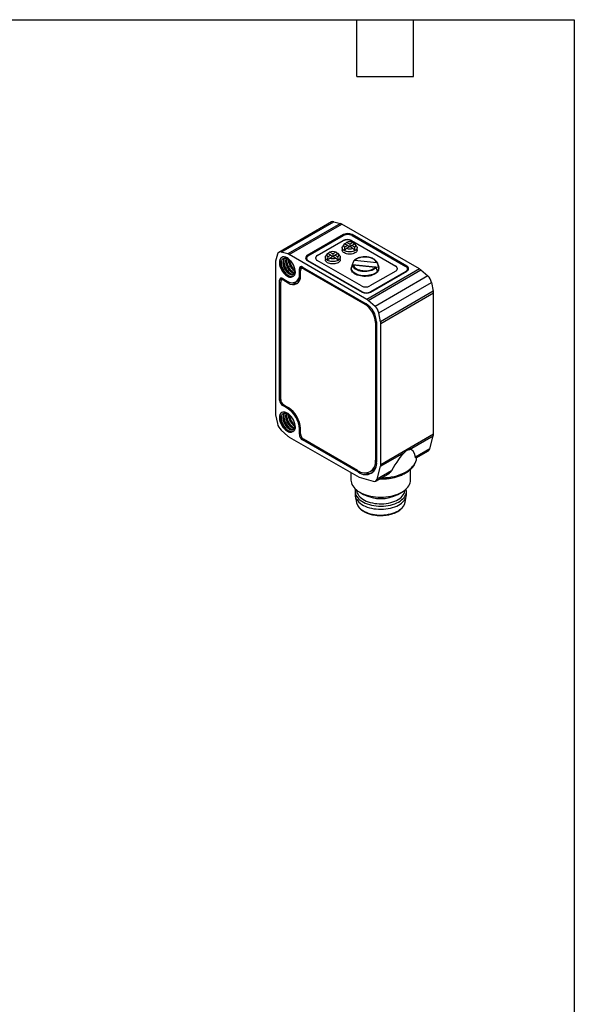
# Model space of a CAD drawing. Header units: millimetres. Extents: x 6 to 273, y 6 to 210.
# Tile 4 of 4: x 199 to 273, y 77 to 210. Entities that reach past the tile are written whole.
import ezdxf

# ---------------------------------------------------------------- set-up
doc = ezdxf.new("R2010")
doc.units = ezdxf.units.MM
doc.linetypes.add('SLD-Solid', pattern=[0])
doc.layers.add('TEXT', color=140, linetype='SLD-Solid', lineweight=25)

msp = doc.modelspace()

# ---------------------------------------------------------------- linework, layer by layer
for p, q in [((240.445, 182.397), (233.374, 178.315)), ((233.694, 178.343), (240.765, 182.425)), ((241.677, 182.176), (234.606, 178.094)), ((234.786, 178.017), (241.858, 182.099)), ((240.765, 182.425), (241.677, 182.176)), ((252.28, 176.082), (241.858, 182.099)), ((242.084, 180.703), (237.205, 177.886)), ((237.346, 177.845), (242.084, 180.58)), ((238.548, 177.886), (242.013, 179.887)), ((242.013, 179.846), (238.548, 177.845)), ((242.013, 179.846), (242.013, 179.887)), ((242.084, 180.703), (242.084, 180.58)), ((243.144, 179.887), (249.084, 176.458)), ((243.144, 179.846), (243.144, 179.887)), ((249.084, 176.417), (243.144, 179.846)), ((250.569, 176.458), (243.215, 180.703)), ((243.215, 180.703), (243.215, 180.58)), ((243.215, 180.58), (250.428, 176.417)), ((241.897, 178.948), (241.897, 178.641)), ((242.141, 179.421), (241.963, 179.154)), ((242.206, 179.498), (242.628, 179.254)), ((242.628, 179.254), (242.206, 179.01)), ((242.897, 179.409), (242.475, 179.653)), ((242.475, 178.855), (242.897, 179.099)), ((242.628, 179.254), (242.825, 179.057)), ((243.319, 179.653), (242.897, 179.409)), ((242.897, 179.409), (242.897, 179.099)), ((242.897, 179.099), (243.319, 178.855)), ((243.166, 179.254), (242.969, 179.057)), ((243.166, 179.254), (243.588, 179.498)), ((243.588, 179.01), (243.166, 179.254)), ((243.831, 179.154), (243.653, 179.421)), ((243.897, 178.641), (243.897, 178.948)), ((233.191, 178.052), (232.95, 177.138)), ((234.606, 178.094), (233.694, 178.343)), ((234.387, 177.28), (234.295, 177.227)), ((245.209, 172), (234.786, 178.017)), ((237.112, 177.519), (237.112, 177.315)), ((237.112, 177.297), (237.112, 177.315)), ((237.205, 177.886), (237.205, 177.735)), ((237.205, 177.233), (244.559, 172.988)), ((244.559, 173.029), (237.346, 177.192)), ((237.346, 177.152), (237.346, 177.192)), ((238.548, 177.886), (238.548, 177.845)), ((244.488, 173.804), (238.548, 177.233)), ((239.634, 177.641), (239.634, 177.335)), ((239.878, 178.115), (239.701, 177.848)), ((239.943, 178.192), (240.366, 177.948)), ((240.366, 177.948), (239.943, 177.704)), ((240.634, 178.103), (240.212, 178.347)), ((240.212, 177.549), (240.634, 177.793)), ((240.366, 177.948), (240.562, 177.751)), ((241.057, 178.347), (240.634, 178.103)), ((240.634, 178.103), (240.634, 177.793)), ((240.634, 177.793), (241.057, 177.549)), ((240.903, 177.948), (240.707, 177.751)), ((240.903, 177.948), (241.325, 178.192)), ((241.325, 177.704), (240.903, 177.948)), ((241.568, 177.848), (241.39, 178.115)), ((241.634, 177.335), (241.634, 177.641)), ((246.53, 176.896), (243.539, 177.2)), ((232.927, 176.943), (232.927, 156.742)), ((233.457, 176.947), (233.659, 176.918)), ((233.941, 177.023), (234.034, 177.076)), ((235.571, 175.74), (235.506, 175.891)), ((236.427, 176.253), (236.144, 176.09)), ((236.144, 175.396), (236.144, 176.09)), ((236.286, 175.151), (236.286, 175.845)), ((236.676, 176.273), (236.41, 176.12)), ((236.427, 176.253), (236.427, 176.13)), ((236.568, 176.335), (245.089, 171.416)), ((236.851, 176.172), (236.71, 176.09)), ((236.71, 176.09), (244.948, 171.335)), ((243.098, 176.192), (243.098, 176.151)), ((243.107, 176.127), (243.107, 176.087)), ((243.28, 176.655), (243.28, 176.696)), ((246.789, 176.298), (243.28, 176.655)), ((243.365, 176.632), (246.357, 176.327)), ((252.28, 176.082), (245.209, 172)), ((245.389, 171.869), (252.461, 175.951)), ((246.764, 176.435), (246.613, 176.889)), ((246.613, 176.889), (246.63, 176.825)), ((246.764, 176.435), (246.789, 176.339)), ((246.789, 176.339), (246.789, 176.298)), ((246.798, 176.151), (246.798, 176.192)), ((249.084, 176.417), (249.084, 176.458)), ((250.569, 176.458), (250.569, 176.306)), ((250.662, 175.886), (250.661, 175.868)), ((250.662, 175.886), (250.662, 176.09)), ((252.461, 175.951), (253.373, 175.147)), ((233.775, 174.722), (233.492, 174.559)), ((233.492, 158.473), (233.492, 174.559)), ((234.024, 174.742), (233.758, 174.589)), ((233.775, 174.722), (233.775, 174.598)), ((233.917, 174.804), (234.518, 174.457)), ((234.2, 174.64), (234.058, 174.559)), ((234.058, 174.559), (234.659, 174.212)), ((235.668, 174.343), (235.951, 174.506)), ((236.286, 175.478), (236.144, 175.396)), ((249.084, 175.804), (245.619, 173.804)), ((245.69, 172.988), (250.569, 175.804)), ((250.428, 175.764), (245.69, 173.029)), ((253.373, 175.147), (246.302, 171.065)), ((246.615, 175.729), (246.615, 175.77)), ((250.428, 175.723), (250.428, 175.764)), ((233.634, 158.555), (233.634, 174.314)), ((234.659, 174.212), (234.831, 174.311)), ((246.805, 170.193), (253.876, 174.275)), ((253.876, 174.275), (254.117, 173.083)), ((244.559, 172.988), (244.559, 173.029)), ((246.302, 171.065), (245.389, 171.869)), ((245.69, 172.988), (245.69, 173.029)), ((254.117, 173.083), (247.046, 169.001)), ((247.069, 168.779), (254.14, 172.861)), ((254.14, 153.885), (254.14, 172.861)), ((245.089, 171.416), (244.948, 171.335)), ((247.046, 169.001), (246.805, 170.193)), ((246.503, 168.967), (246.362, 168.885)), ((246.362, 168.885), (246.362, 150.431)), ((246.503, 168.967), (246.503, 150.186)), ((247.069, 149.803), (247.069, 168.779)), ((233.492, 158.473), (233.634, 158.555)), ((234.058, 157.82), (233.917, 157.738)), ((234.518, 157.391), (233.917, 157.738)), ((234.058, 157.82), (234.659, 157.473)), ((234.659, 157.473), (234.518, 157.391)), ((232.95, 156.52), (233.191, 155.328)), ((233.457, 156.125), (233.659, 156.096)), ((233.941, 156.201), (234.034, 156.254)), ((234.387, 156.458), (234.295, 156.405)), ((235.571, 154.918), (235.506, 155.069)), ((233.694, 154.456), (234.606, 153.652)), ((234.786, 153.521), (244.149, 148.116)), ((236.144, 154.574), (236.286, 154.656)), ((236.144, 153.88), (236.144, 154.574)), ((236.286, 153.962), (236.144, 153.88)), ((236.286, 153.962), (236.286, 154.656)), ((254.14, 153.885), (247.069, 149.803)), ((250.907, 151.835), (254.116, 153.688)), ((253.649, 151.94), (254.116, 153.688)), ((236.71, 153.227), (236.568, 153.145)), ((244.099, 148.798), (236.568, 153.145)), ((243.958, 149.043), (236.71, 153.227)), ((247.045, 149.606), (250.254, 151.458)), ((253.649, 151.94), (251.72, 150.827)), ((251.819, 150.729), (253.466, 151.679)), ((251.884, 150.707), (251.886, 150.728)), ((251.886, 150.728), (251.888, 150.768)), ((246.503, 150.513), (246.362, 150.431)), ((246.578, 147.858), (247.045, 149.606)), ((243.069, 148.739), (243.069, 147.747)), ((244.26, 148.891), (244.099, 148.798)), ((244.149, 148.116), (246.069, 147.571)), ((245.658, 148.875), (245.94, 149.038)), ((246.395, 147.597), (248.042, 148.548)), ((248.507, 148.972), (246.578, 147.858)), ((251.069, 147.747), (251.069, 149.175)), ((243.619, 146.225), (243.619, 145.817)), ((243.641, 145.593), (243.812, 144.721)), ((244.24, 146.114), (244.77, 145.808)), ((249.367, 145.808), (249.898, 146.114)), ((250.326, 144.721), (250.497, 145.593)), ((250.519, 145.817), (250.519, 146.225)), ((243.812, 144.721), (243.816, 144.704)), ((250.32, 144.695), (250.326, 144.721))]:
    msp.add_line(p, q)
at = {"flags": 128}
for points in [[(243.897, 178.641), (243.893, 178.591), (243.863, 178.492), (243.803, 178.398), (243.716, 178.31), (243.604, 178.233), (243.471, 178.169), (243.32, 178.118), (243.156, 178.084), (242.984, 178.066), (242.81, 178.066), (242.638, 178.084), (242.474, 178.118), (242.323, 178.169), (242.19, 178.233), (242.078, 178.31), (241.991, 178.398), (241.931, 178.492), (241.901, 178.591), (241.897, 178.641)], [(243.831, 179.154), (243.863, 179.097), (243.893, 178.998), (243.893, 178.897), (243.863, 178.798), (243.803, 178.704), (243.716, 178.617), (243.604, 178.539), (243.471, 178.475), (243.32, 178.424), (243.156, 178.39), (242.984, 178.373), (242.81, 178.373), (242.638, 178.39), (242.474, 178.424), (242.323, 178.475), (242.19, 178.539), (242.078, 178.617), (241.991, 178.704), (241.931, 178.798), (241.901, 178.897), (241.901, 178.998), (241.931, 179.097), (241.963, 179.154)], [(241.634, 177.335), (241.63, 177.285), (241.6, 177.186), (241.541, 177.091), (241.453, 177.004), (241.341, 176.927), (241.208, 176.862), (241.057, 176.812), (240.893, 176.778), (240.721, 176.76), (240.547, 176.76), (240.375, 176.778), (240.212, 176.812), (240.061, 176.862), (239.927, 176.927), (239.815, 177.004), (239.728, 177.091), (239.668, 177.186), (239.638, 177.285), (239.634, 177.335)], [(241.568, 177.848), (241.6, 177.791), (241.63, 177.692), (241.63, 177.591), (241.6, 177.492), (241.541, 177.397), (241.453, 177.31), (241.341, 177.233), (241.208, 177.169), (241.057, 177.118), (240.893, 177.084), (240.721, 177.066), (240.547, 177.066), (240.375, 177.084), (240.212, 177.118), (240.061, 177.169), (239.927, 177.233), (239.815, 177.31), (239.728, 177.397), (239.668, 177.492), (239.638, 177.591), (239.638, 177.692), (239.668, 177.791), (239.701, 177.848)], [(236.445, 176.385), (236.435, 176.344), (236.427, 176.253)], [(246.798, 176.151), (246.786, 176.032), (246.744, 175.897), (246.673, 175.767), (246.574, 175.642), (246.448, 175.526), (246.297, 175.421), (246.124, 175.327), (245.932, 175.247), (245.723, 175.182), (245.502, 175.133), (245.272, 175.1), (245.037, 175.085), (244.799, 175.087), (244.565, 175.107), (244.337, 175.143), (244.118, 175.197), (243.914, 175.266), (243.726, 175.349), (243.558, 175.446), (243.414, 175.555), (243.294, 175.673), (243.201, 175.799), (243.138, 175.931), (243.104, 176.066), (243.098, 176.151)], [(246.615, 175.77), (246.497, 175.65), (246.353, 175.539), (246.186, 175.44), (245.998, 175.354), (245.792, 175.283), (245.572, 175.228), (245.342, 175.19), (245.104, 175.169), (244.865, 175.166), (244.626, 175.181), (244.393, 175.214), (244.17, 175.264), (243.959, 175.33), (243.765, 175.412), (243.591, 175.507), (243.44, 175.614), (243.314, 175.732), (243.215, 175.858), (243.146, 175.991), (243.107, 176.127)], [(246.456, 176.257), (246.34, 176.144), (246.198, 176.042), (246.034, 175.952), (245.851, 175.875), (245.651, 175.813), (245.439, 175.766), (245.218, 175.737), (244.992, 175.725), (244.765, 175.73), (244.542, 175.753), (244.326, 175.793), (244.121, 175.849), (243.931, 175.92), (243.759, 176.005), (243.608, 176.103), (243.481, 176.212), (243.381, 176.329), (243.308, 176.453), (243.265, 176.581)], [(233.794, 174.854), (233.783, 174.813), (233.775, 174.722)], [(247.165, 148.041), (247.326, 148.045), (247.716, 148.066), (248.102, 148.106), (248.481, 148.163), (248.851, 148.238), (249.209, 148.33), (249.553, 148.439), (249.88, 148.563), (250.189, 148.702), (250.477, 148.856), (250.742, 149.022), (250.984, 149.2), (251.199, 149.389), (251.387, 149.588), (251.547, 149.794), (251.677, 150.008), (251.776, 150.227), (251.845, 150.45), (251.882, 150.675), (251.884, 150.707)], [(243.069, 147.747), (243.084, 147.546), (243.13, 147.346), (243.205, 147.149), (243.31, 146.957), (243.444, 146.771), (243.605, 146.592), (243.792, 146.423), (244.005, 146.263), (244.24, 146.114), (244.498, 145.978), (244.775, 145.856), (245.069, 145.747), (245.378, 145.654), (245.701, 145.577), (246.034, 145.517), (246.374, 145.473), (246.72, 145.447), (247.069, 145.438), (247.418, 145.447), (247.764, 145.473), (248.104, 145.517), (248.437, 145.577), (248.759, 145.654), (249.069, 145.747), (249.363, 145.856), (249.64, 145.978), (249.897, 146.114), (250.133, 146.263), (250.346, 146.423), (250.533, 146.592), (250.694, 146.771), (250.828, 146.957), (250.933, 147.149), (251.008, 147.346), (251.054, 147.546), (251.069, 147.747)], [(243.662, 146.538), (243.638, 146.435), (243.619, 146.249), (243.631, 146.062), (243.672, 145.877), (243.744, 145.695), (243.844, 145.517), (243.973, 145.346), (244.129, 145.183), (244.311, 145.028), (244.518, 144.885), (244.746, 144.753), (244.996, 144.634), (245.263, 144.528), (245.546, 144.438), (245.843, 144.364), (246.15, 144.306), (246.465, 144.264), (246.786, 144.24), (247.109, 144.234), (247.432, 144.245), (247.752, 144.273), (248.066, 144.319), (248.37, 144.381), (248.664, 144.459), (248.943, 144.553), (249.206, 144.662), (249.451, 144.784), (249.674, 144.92), (249.874, 145.066), (250.05, 145.223), (250.199, 145.388), (250.321, 145.561), (250.415, 145.74), (250.479, 145.923), (250.513, 146.109), (250.517, 146.295), (250.49, 146.482), (250.476, 146.538)], [(243.619, 145.817), (243.631, 145.654), (243.672, 145.469), (243.744, 145.287), (243.844, 145.109), (243.973, 144.938), (244.129, 144.775), (244.311, 144.62), (244.518, 144.476), (244.746, 144.344), (244.996, 144.225), (245.263, 144.12), (245.546, 144.03), (245.843, 143.956), (246.15, 143.897), (246.465, 143.856), (246.786, 143.832), (247.109, 143.826), (247.432, 143.837), (247.752, 143.865), (248.066, 143.91), (248.37, 143.973), (248.664, 144.051), (248.943, 144.145), (249.206, 144.254), (249.451, 144.376), (249.674, 144.511), (249.874, 144.658), (250.05, 144.815), (250.199, 144.98), (250.321, 145.153), (250.415, 145.332), (250.479, 145.515), (250.513, 145.7), (250.519, 145.817)], [(243.819, 146.401), (243.825, 146.316), (243.859, 146.136), (243.923, 145.959), (244.016, 145.785), (244.138, 145.618), (244.288, 145.459), (244.463, 145.309), (244.662, 145.169), (244.885, 145.04), (245.127, 144.925), (245.388, 144.824), (245.664, 144.738), (245.953, 144.667), (246.253, 144.613), (246.561, 144.576), (246.873, 144.557), (247.187, 144.555), (247.5, 144.57), (247.809, 144.603), (248.11, 144.652), (248.403, 144.719), (248.683, 144.801), (248.947, 144.898), (249.195, 145.01), (249.422, 145.135), (249.627, 145.272), (249.809, 145.42), (249.965, 145.578), (250.094, 145.743), (250.194, 145.915), (250.266, 146.091), (250.307, 146.271), (250.319, 146.401)], [(243.816, 144.704), (243.832, 144.638), (243.896, 144.459), (243.991, 144.285), (244.114, 144.116), (244.264, 143.955), (244.441, 143.804), (244.642, 143.662), (244.866, 143.533), (245.111, 143.417), (245.373, 143.315), (245.652, 143.228), (245.944, 143.157), (246.246, 143.103), (246.556, 143.065), (246.871, 143.045), (247.188, 143.043), (247.503, 143.059), (247.815, 143.092), (248.119, 143.142), (248.414, 143.209), (248.696, 143.292), (248.963, 143.39), (249.213, 143.503), (249.442, 143.629), (249.649, 143.767), (249.832, 143.916), (249.989, 144.075), (250.119, 144.242), (250.221, 144.415), (250.293, 144.593), (250.32, 144.695)]]:
    msp.add_lwpolyline(points, dxfattribs=at)
for centre, radius, start, end in [((240.638, 182.032), 0.413, 72.07744, 117.77652), ((241.468, 181.438), 0.768, 59.50922, 74.18143), ((242.579, 178.795), 1.23, 62.60967, 117.39033), ((242.579, 178.754), 1.23, 62.60967, 117.39033), ((242.65, 179.611), 1.23, 62.60967, 117.39033), ((242.65, 179.489), 1.23, 62.60967, 117.39033), ((242.403, 179.254), 0.314, 128.99325, 231.00675), ((242.897, 178.399), 1.323, 71.38577, 108.61423), ((242.897, 180.109), 1.323, 251.38577, 288.61423), ((243.391, 179.254), 0.314, 308.99325, 51.00675), ((233.568, 177.981), 0.384, 70.73921, 169.27154), ((234.397, 177.356), 0.768, 59.50922, 74.18143), ((237.329, 177.56), 0.349, 110.78342, 249.21658), ((237.391, 177.237), 0.441, 128.04818, 152.88861), ((237.47, 177.519), 0.349, 110.78342, 249.21658), ((238.72, 177.472), 0.411, 114.70302, 170.6238), ((238.672, 177.56), 0.349, 110.78342, 249.21658), ((240.141, 177.948), 0.314, 128.99325, 231.00675), ((240.634, 177.092), 1.323, 71.38577, 108.61423), ((240.634, 178.803), 1.323, 251.38577, 288.61423), ((241.128, 177.948), 0.314, 308.99325, 51.00675), ((233.694, 176.95), 0.768, 165.82376, 180.49332), ((236.403, 176.132), 0.262, 50.79671, 189.21404), ((236.544, 175.887), 0.262, 50.79671, 189.21404), ((243.796, 176.187), 0.696, 137.74457, 188.28585), ((245.906, 176.643), 0.749, 19.20074, 40.92027), ((246.1, 176.198), 0.696, 317.74457, 8.28585), ((248.96, 176.131), 0.349, 290.78342, 69.21658), ((248.913, 176.044), 0.411, 9.3762, 65.29698), ((250.304, 176.09), 0.349, 290.78342, 69.21658), ((250.445, 176.131), 0.349, 290.78342, 69.21658), ((250.383, 175.808), 0.441, 27.11139, 51.95182), ((251.712, 175.111), 1.126, 48.30619, 59.66618), ((233.751, 174.601), 0.262, 50.79671, 189.21404), ((233.893, 174.356), 0.262, 50.79671, 189.21404), ((235.149, 175.241), 1.007, 231.1474, 8.86335), ((235.291, 174.996), 1.007, 231.14713, 8.86362), ((235.519, 175.233), 0.845, 300.72736, 331.04451), ((252.272, 173.93), 1.641, 12.12765, 47.87235), ((235.649, 175.234), 1.079, 247.67692, 285.72977), ((245.054, 174.896), 1.23, 242.60967, 297.39033), ((245.124, 174.12), 1.23, 242.60967, 297.39033), ((245.124, 174.08), 1.23, 242.60967, 297.39033), ((244.641, 171.029), 1.126, 48.30619, 59.66618), ((253.014, 172.854), 1.126, 0.33639, 11.69479), ((243.291, 168.745), 3.074, 2.60548, 57.39452), ((243.433, 168.827), 3.074, 2.60548, 57.39452), ((245.201, 169.848), 1.641, 12.12765, 47.87235), ((245.943, 168.772), 1.126, 0.33639, 11.69479), ((234.414, 158.515), 0.922, 182.60548, 237.39452), ((234.555, 158.597), 0.922, 182.60548, 237.39452), ((232.623, 154.419), 3.525, 2.52009, 57.47991), ((232.764, 154.501), 3.525, 2.52015, 57.47985), ((234.053, 156.748), 1.126, 180.33639, 191.69479), ((234.795, 155.673), 1.641, 192.12765, 227.87235), ((235.355, 154.492), 1.126, 228.30619, 239.66618), ((237.065, 153.922), 0.922, 182.60548, 237.39452), ((237.207, 154.004), 0.922, 182.60548, 237.39452), ((253.374, 153.878), 0.766, 345.61598, 0.50753), ((253.247, 152.028), 0.412, 302.15798, 347.69421), ((244.896, 150.193), 1.485, 230.79671, 9.21404), ((245.038, 149.949), 1.485, 230.79671, 9.21404), ((245.301, 150.117), 1.255, 300.65055, 335.31327), ((246.303, 149.796), 0.766, 345.61598, 0.50753), ((245.427, 150.131), 1.499, 250.48785, 289.79245), ((246.201, 147.932), 0.384, 249.92395, 348.88938), ((247.069, 150.221), 4.976, 242.48824, 297.51176)]:
    msp.add_arc(centre, radius, start, end)
for centre, major_axis, ratio, start_param, end_param in [((245.592, 172.023), (-3.015, 7.934), 0.1954734, 0.4243435, 0.5265382), ((240.202, 175.135), (3.347, 4.436), 0.1228178, 0.6748009, 0.7769956), ((240.202, 172.023), (3.015, 7.934), 0.1954734, 0.3611353, 0.4378556), ((245.592, 172.023), (-3.015, 7.934), 0.1954734, 5.8453298, 5.92205), ((245.592, 175.135), (-3.347, 4.436), 0.1228178, 5.5061897, 5.6083845), ((240.202, 172.023), (3.015, 7.934), 0.1954734, 5.7566471, 5.8588418), ((243.33, 170.716), (-3.015, 7.934), 0.1954734, 0.4243435, 0.5265382), ((237.939, 173.828), (3.347, 4.436), 0.1228178, 0.6748009, 0.7769956), ((237.939, 170.716), (3.015, 7.934), 0.1954734, 0.3611353, 0.4365536), ((243.33, 170.716), (-3.015, 7.934), 0.1954734, 5.8453298, 5.92205), ((243.33, 173.828), (-3.347, 4.436), 0.1228178, 5.5061897, 5.6083845), ((237.939, 170.716), (3.015, 7.934), 0.1954734, 5.7566471, 5.8588418), ((247.608, 140.516), (3.545, 11.306), 0.1985298, 0.3239982, 0.7902437), ((247.608, 140.516), (3.545, 11.306), 0.1985298, 5.9182872, 6.3845326)]:
    msp.add_ellipse(centre, major_axis=major_axis, ratio=ratio, start_param=start_param, end_param=end_param)
for points, knots in [([(235.575, 175.731), (235.575, 175.89), (235.548, 176.064), (235.443, 176.419), (235.365, 176.599), (235.17, 176.937), (235.053, 177.094), (234.797, 177.364), (234.659, 177.476), (234.382, 177.636), (234.243, 177.685), (233.987, 177.711), (233.869, 177.688), (233.672, 177.576), (233.593, 177.486), (233.486, 177.251), (233.458, 177.107), (233.457, 176.947)], [0, 0, 0, 0, 0.125, 0.125, 0.25, 0.25, 0.375, 0.375, 0.5, 0.5, 0.625, 0.625, 0.75, 0.75, 0.875, 0.875, 1, 1, 1, 1]), ([(233.659, 176.918), (233.672, 177.108), (233.731, 177.266), (233.919, 177.48), (234.049, 177.536), (234.196, 177.536)], [0, 0, 0, 0, 0.5, 0.5, 1, 1, 1, 1]), ([(233.719, 177.189), (233.711, 177.14), (233.692, 177.017), (233.707, 176.79), (233.757, 176.526), (233.844, 176.257), (233.964, 175.995), (234.112, 175.75), (234.281, 175.531), (234.465, 175.346), (234.621, 175.229), (234.739, 175.16), (234.818, 175.122), (234.936, 175.077), (235.08, 175.05), (235.228, 175.066), (235.33, 175.109), (235.393, 175.152), (235.419, 175.18), (235.428, 175.189)], [0, 0, 0, 0, 0.04843623, 0.12313278, 0.19782448, 0.2725195, 0.34721288, 0.42190626, 0.49660129, 0.57129298, 0.64598953, 0.67851784, 0.70966812, 0.73943976, 0.82032146, 0.88882144, 0.94492146, 0.9823087, 1, 1, 1, 1]), ([(234.122, 177.521), (234.09, 177.479), (234.024, 177.394), (233.963, 177.223), (233.948, 177.089), (233.941, 177.023)], [0, 0, 0, 0, 0.3309277, 0.6654638, 1, 1, 1, 1]), ([(234.034, 177.076), (234.041, 177.143), (234.055, 177.276), (234.109, 177.431), (234.165, 177.504), (234.187, 177.534)], [0, 0, 0, 0, 0.3712421, 0.7424842, 1, 1, 1, 1]), ([(234.061, 177.269), (234.059, 177.176), (234.055, 176.973), (234.135, 176.632), (234.268, 176.291), (234.441, 175.986), (234.637, 175.73), (234.839, 175.535), (234.982, 175.423), (235.052, 175.389), (235.058, 175.387)], [0, 0, 0, 0, 0.1374932, 0.2980751, 0.4512058, 0.5969201, 0.7351881, 0.8660103, 0.9893882, 1, 1, 1, 1]), ([(234.196, 177.536), (234.219, 177.537), (234.266, 177.538), (234.338, 177.528), (234.411, 177.511), (234.483, 177.486), (234.554, 177.455), (234.711, 177.371), (234.924, 177.202), (235.126, 176.955), (235.249, 176.762), (235.336, 176.601), (235.41, 176.429), (235.469, 176.25), (235.509, 176.067), (235.516, 175.952), (235.52, 175.893)], [0, 0, 0, 0, 0.0435236, 0.0859015, 0.1271336, 0.1672198, 0.20616, 0.2439543, 0.4253037, 0.5505687, 0.6193154, 0.6893784, 0.7624781, 0.8386149, 0.9177889, 1, 1, 1, 1]), ([(234.295, 177.227), (234.294, 177.156), (234.294, 177.014), (234.335, 176.785), (234.406, 176.554), (234.506, 176.328), (234.629, 176.116), (234.772, 175.926), (234.928, 175.765), (235.091, 175.638), (235.252, 175.553), (235.378, 175.511), (235.443, 175.514), (235.46, 175.514)], [0, 0, 0, 0, 0.09634582, 0.19269165, 0.28903747, 0.38538329, 0.48172912, 0.57807494, 0.67442076, 0.77076658, 0.86711241, 0.96345823, 1, 1, 1, 1]), ([(234.357, 177.516), (234.345, 177.486), (234.31, 177.401), (234.301, 177.295), (234.295, 177.227)], [0, 0, 0, 0, 0.3571708, 1, 1, 1, 1]), ([(235.49, 175.57), (235.442, 175.581), (235.343, 175.604), (235.182, 175.692), (235.02, 175.818), (234.864, 175.979), (234.722, 176.169), (234.598, 176.381), (234.498, 176.607), (234.427, 176.838), (234.386, 177.067), (234.387, 177.209), (234.387, 177.28)], [0, 0, 0, 0, 0.09493418, 0.19549704, 0.29605991, 0.39662278, 0.49718565, 0.59774852, 0.69831139, 0.79887426, 0.89943713, 1, 1, 1, 1]), ([(234.387, 177.28), (234.392, 177.349), (234.397, 177.429), (234.422, 177.494), (234.425, 177.503)], [0, 0, 0, 0, 0.8622062, 1, 1, 1, 1]), ([(234.417, 177.482), (234.413, 177.401), (234.406, 177.262), (234.442, 177.044), (234.491, 176.846), (234.563, 176.643), (234.654, 176.441), (234.765, 176.244), (234.894, 176.057), (235.038, 175.887), (235.193, 175.74), (235.32, 175.64), (235.393, 175.602), (235.412, 175.592)], [0, 0, 0, 0, 0.1198815, 0.2062889, 0.2945427, 0.3846669, 0.4766339, 0.5704561, 0.666143, 0.7636663, 0.8630592, 0.9642982, 1, 1, 1, 1]), ([(234.648, 177.431), (234.648, 177.36), (234.647, 177.218), (234.689, 176.989), (234.759, 176.758), (234.859, 176.532), (234.983, 176.32), (235.126, 176.129), (235.281, 175.97), (235.418, 175.859), (235.5, 175.818), (235.528, 175.804)], [0, 0, 0, 0, 0.1173844, 0.2347688, 0.3521532, 0.4695376, 0.5869221, 0.7043065, 0.8216909, 0.9390753, 1, 1, 1, 1]), ([(235.502, 175.929), (235.459, 175.96), (235.362, 176.031), (235.218, 176.184), (235.075, 176.373), (234.951, 176.585), (234.851, 176.811), (234.782, 177.042), (234.746, 177.217), (234.745, 177.308), (234.745, 177.328)], [0, 0, 0, 0, 0.1112264, 0.2528674, 0.3945084, 0.5361494, 0.6777903, 0.8194313, 0.9610723, 1, 1, 1, 1]), ([(234.791, 177.293), (234.8, 177.247), (234.82, 177.136), (234.876, 176.956), (234.954, 176.757), (235.053, 176.56), (235.169, 176.371), (235.302, 176.195), (235.412, 176.069), (235.479, 176.012), (235.494, 175.998)], [0, 0, 0, 0, 0.0972679, 0.2330333, 0.371587, 0.512953, 0.6570864, 0.8040244, 0.9537592, 1, 1, 1, 1]), ([(243.439, 177.15), (243.442, 177.158), (243.447, 177.166), (243.453, 177.173), (243.459, 177.18), (243.467, 177.186), (243.476, 177.19), (243.485, 177.195), (243.495, 177.198), (243.506, 177.2), (243.516, 177.201), (243.528, 177.201), (243.539, 177.2)], [0, 0, 0, 0, 0.00003322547, 0.00003322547, 0.00003322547, 0.0000663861, 0.0000663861, 0.0000663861, 0.00010053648, 0.00010053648, 0.00010053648, 0.00013411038, 0.00013411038, 0.00013411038, 0.00013411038]), ([(246.465, 177.143), (246.439, 177.173), (246.358, 177.267), (246.184, 177.396), (245.967, 177.509), (245.766, 177.584), (245.58, 177.635), (245.394, 177.672), (245.223, 177.694), (245.061, 177.704), (244.895, 177.707), (244.697, 177.697), (244.462, 177.667), (244.198, 177.608), (243.922, 177.509), (243.656, 177.368), (243.53, 177.243), (243.465, 177.181)], [0, 0, 0, 0, 0.04491372, 0.14011114, 0.21699336, 0.27582502, 0.33171853, 0.38413018, 0.43579299, 0.47406462, 0.51672983, 0.57055718, 0.63562, 0.71195451, 0.79960585, 0.89862591, 1, 1, 1, 1]), ([(246.53, 176.896), (246.482, 177.088), (246.33, 177.267), (245.861, 177.546), (245.557, 177.639), (244.894, 177.707), (244.552, 177.679), (243.947, 177.509), (243.698, 177.372), (243.539, 177.2)], [0, 0, 0, 0, 0.25, 0.25, 0.5, 0.5, 0.75, 0.75, 1, 1, 1, 1]), ([(233.457, 176.947), (233.458, 176.731), (233.509, 176.486), (233.699, 176.006), (233.838, 175.77), (234.164, 175.372), (234.351, 175.21), (234.724, 175.004), (234.909, 174.96), (235.068, 174.98)], [0, 0, 0, 0, 0.25, 0.25, 0.5, 0.5, 0.75, 0.75, 1, 1, 1, 1]), ([(235.07, 175.011), (234.914, 175.005), (234.737, 175.064), (234.391, 175.288), (234.222, 175.454), (233.937, 175.843), (233.822, 176.067), (233.676, 176.51), (233.645, 176.73), (233.659, 176.918)], [0, 0, 0, 0, 0.25, 0.25, 0.5, 0.5, 0.75, 0.75, 1, 1, 1, 1]), ([(233.941, 177.023), (233.94, 176.989), (233.938, 176.924), (233.945, 176.822), (233.957, 176.721), (233.976, 176.621), (234, 176.522), (234.03, 176.426), (234.063, 176.333), (234.099, 176.244), (234.139, 176.158), (234.181, 176.077), (234.224, 176.001), (234.269, 175.929), (234.314, 175.862), (234.36, 175.8), (234.406, 175.743), (234.451, 175.69), (234.496, 175.643), (234.54, 175.599), (234.582, 175.56), (234.623, 175.525), (234.662, 175.493), (234.7, 175.465), (234.809, 175.391), (234.995, 175.305), (235.266, 175.294), (235.451, 175.44), (235.52, 175.65), (235.536, 175.787), (235.535, 175.861), (235.534, 175.896)], [0, 0, 0, 0, 0.0296876, 0.0586604, 0.0869145, 0.1144465, 0.1412577, 0.1673526, 0.192731, 0.2173897, 0.2413267, 0.2645426, 0.2870406, 0.3088216, 0.329884, 0.350226, 0.3698466, 0.3887462, 0.4069269, 0.4243894, 0.4411334, 0.4571581, 0.4724626, 0.4870464, 0.5009094, 0.5982791, 0.7004812, 0.8493971, 0.924404, 0.9649137, 1, 1, 1, 1]), ([(235.351, 175.382), (235.321, 175.373), (235.256, 175.353), (235.141, 175.36), (235.013, 175.394), (234.879, 175.459), (234.743, 175.551), (234.61, 175.669), (234.484, 175.81), (234.367, 175.969), (234.263, 176.144), (234.175, 176.329), (234.106, 176.52), (234.058, 176.712), (234.031, 176.9), (234.033, 177.017), (234.034, 177.076)], [0, 0, 0, 0, 0.0614267, 0.1336246, 0.2058226, 0.2780205, 0.3502185, 0.4224164, 0.4946144, 0.5668123, 0.6390103, 0.7112082, 0.7834062, 0.8556041, 0.9278021, 1, 1, 1, 1]), ([(243.365, 176.632), (243.353, 176.633), (243.341, 176.633), (243.329, 176.631), (243.318, 176.628), (243.307, 176.625), (243.298, 176.619), (243.289, 176.614), (243.281, 176.607), (243.275, 176.599), (243.271, 176.594), (243.267, 176.588), (243.265, 176.581)], [0, 0, 0, 0, 0.00003664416, 0.00003664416, 0.00003664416, 0.00007335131, 0.00007335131, 0.00007335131, 0.00010901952, 0.00010901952, 0.00010901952, 0.00013408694, 0.00013408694, 0.00013408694, 0.00013408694]), ([(243.365, 176.632), (243.413, 176.44), (243.565, 176.261), (244.034, 175.982), (244.338, 175.888), (245.001, 175.821), (245.343, 175.849), (245.949, 176.018), (246.197, 176.156), (246.357, 176.327)], [0, 0, 0, 0, 0.25, 0.25, 0.5, 0.5, 0.75, 0.75, 1, 1, 1, 1]), ([(246.456, 176.257), (246.454, 176.266), (246.449, 176.275), (246.442, 176.283), (246.436, 176.291), (246.428, 176.298), (246.419, 176.304), (246.41, 176.311), (246.4, 176.316), (246.389, 176.32), (246.379, 176.324), (246.368, 176.326), (246.357, 176.327)], [0, 0, 0, 0, 0.00003322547, 0.00003322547, 0.00003322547, 0.0000663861, 0.0000663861, 0.0000663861, 0.00010053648, 0.00010053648, 0.00010053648, 0.00013411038, 0.00013411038, 0.00013411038, 0.00013411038]), ([(246.53, 176.896), (246.542, 176.895), (246.554, 176.892), (246.566, 176.887), (246.577, 176.883), (246.588, 176.877), (246.597, 176.869), (246.606, 176.862), (246.614, 176.854), (246.62, 176.845), (246.625, 176.839), (246.628, 176.832), (246.63, 176.825)], [0, 0, 0, 0, 0.00003664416, 0.00003664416, 0.00003664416, 0.00007335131, 0.00007335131, 0.00007335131, 0.00010901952, 0.00010901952, 0.00010901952, 0.00013408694, 0.00013408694, 0.00013408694, 0.00013408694]), ([(235.596, 175.741), (235.596, 175.726), (235.595, 175.698), (235.59, 175.641), (235.577, 175.55), (235.551, 175.442), (235.507, 175.318), (235.445, 175.207), (235.358, 175.113), (235.262, 175.053), (235.166, 175.019), (235.101, 175.013), (235.07, 175.011)], [0, 0, 0, 0, 0.0326899, 0.0638605, 0.1272338, 0.2529295, 0.3507965, 0.5033757, 0.6488318, 0.7800126, 0.8970389, 1, 1, 1, 1]), ([(235.575, 154.909), (235.575, 155.068), (235.548, 155.242), (235.443, 155.597), (235.365, 155.777), (235.17, 156.115), (235.053, 156.273), (234.797, 156.542), (234.659, 156.654), (234.382, 156.814), (234.243, 156.863), (233.987, 156.889), (233.869, 156.866), (233.672, 156.754), (233.593, 156.664), (233.486, 156.43), (233.458, 156.286), (233.457, 156.125)], [0, 0, 0, 0, 0.125, 0.125, 0.25, 0.25, 0.375, 0.375, 0.5, 0.5, 0.625, 0.625, 0.75, 0.75, 0.875, 0.875, 1, 1, 1, 1]), ([(233.457, 156.125), (233.458, 155.909), (233.509, 155.665), (233.699, 155.184), (233.838, 154.948), (234.164, 154.551), (234.351, 154.389), (234.724, 154.182), (234.909, 154.138), (235.068, 154.158)], [0, 0, 0, 0, 0.25, 0.25, 0.5, 0.5, 0.75, 0.75, 1, 1, 1, 1]), ([(235.07, 154.189), (234.914, 154.183), (234.737, 154.242), (234.391, 154.466), (234.222, 154.632), (233.937, 155.022), (233.822, 155.245), (233.676, 155.689), (233.645, 155.908), (233.659, 156.096)], [0, 0, 0, 0, 0.25, 0.25, 0.5, 0.5, 0.75, 0.75, 1, 1, 1, 1]), ([(233.659, 156.096), (233.672, 156.286), (233.731, 156.444), (233.919, 156.658), (234.049, 156.714), (234.196, 156.714)], [0, 0, 0, 0, 0.5, 0.5, 1, 1, 1, 1]), ([(233.719, 156.367), (233.711, 156.319), (233.692, 156.195), (233.707, 155.969), (233.757, 155.704), (233.844, 155.435), (233.964, 155.173), (234.112, 154.928), (234.281, 154.709), (234.465, 154.524), (234.621, 154.407), (234.739, 154.338), (234.818, 154.301), (234.936, 154.256), (235.08, 154.228), (235.228, 154.244), (235.33, 154.287), (235.393, 154.33), (235.419, 154.358), (235.428, 154.367)], [0, 0, 0, 0, 0.0484362, 0.1231328, 0.1978245, 0.2725195, 0.3472129, 0.4219063, 0.4966013, 0.571293, 0.6459895, 0.6785178, 0.7096681, 0.7394398, 0.8203215, 0.8888214, 0.9449215, 0.9823087, 1, 1, 1, 1]), ([(233.941, 156.201), (233.94, 156.168), (233.938, 156.102), (233.945, 156.001), (233.957, 155.899), (233.976, 155.799), (234, 155.7), (234.03, 155.604), (234.063, 155.511), (234.099, 155.422), (234.139, 155.337), (234.181, 155.256), (234.224, 155.179), (234.269, 155.107), (234.314, 155.041), (234.36, 154.978), (234.406, 154.921), (234.451, 154.869), (234.496, 154.821), (234.54, 154.777), (234.582, 154.738), (234.623, 154.703), (234.662, 154.671), (234.7, 154.643), (234.809, 154.569), (234.995, 154.483), (235.266, 154.472), (235.451, 154.619), (235.52, 154.828), (235.536, 154.966), (235.535, 155.04), (235.534, 155.074)], [0, 0, 0, 0, 0.0296876, 0.0586604, 0.0869145, 0.1144465, 0.1412577, 0.1673526, 0.192731, 0.2173897, 0.2413267, 0.2645426, 0.2870406, 0.3088216, 0.329884, 0.350226, 0.3698466, 0.3887462, 0.4069269, 0.4243894, 0.4411334, 0.4571581, 0.4724626, 0.4870464, 0.5009094, 0.5982791, 0.7004812, 0.8493971, 0.924404, 0.9649137, 1, 1, 1, 1]), ([(234.122, 156.7), (234.09, 156.657), (234.024, 156.572), (233.963, 156.401), (233.948, 156.268), (233.941, 156.201)], [0, 0, 0, 0, 0.3309277, 0.6654638, 1, 1, 1, 1]), ([(235.351, 154.56), (235.321, 154.551), (235.256, 154.531), (235.141, 154.538), (235.013, 154.572), (234.879, 154.637), (234.743, 154.729), (234.61, 154.847), (234.484, 154.988), (234.367, 155.148), (234.263, 155.322), (234.175, 155.508), (234.106, 155.699), (234.058, 155.89), (234.031, 156.078), (234.033, 156.196), (234.034, 156.254)], [0, 0, 0, 0, 0.06142669, 0.13362464, 0.20582258, 0.27802053, 0.35021848, 0.42241643, 0.49461437, 0.56681232, 0.63901027, 0.71120821, 0.78340616, 0.85560411, 0.92780205, 1, 1, 1, 1]), ([(234.034, 156.254), (234.041, 156.321), (234.055, 156.454), (234.11, 156.61), (234.166, 156.684), (234.189, 156.715)], [0, 0, 0, 0, 0.3686241, 0.7372483, 1, 1, 1, 1]), ([(234.061, 156.447), (234.059, 156.354), (234.055, 156.151), (234.135, 155.81), (234.268, 155.469), (234.441, 155.164), (234.637, 154.908), (234.839, 154.713), (234.982, 154.601), (235.052, 154.568), (235.058, 154.565)], [0, 0, 0, 0, 0.1374932, 0.2980751, 0.4512058, 0.5969201, 0.7351881, 0.8660103, 0.9893882, 1, 1, 1, 1]), ([(234.196, 156.714), (234.219, 156.715), (234.266, 156.716), (234.338, 156.706), (234.411, 156.689), (234.483, 156.664), (234.554, 156.633), (234.711, 156.549), (234.924, 156.38), (235.126, 156.133), (235.249, 155.941), (235.336, 155.779), (235.41, 155.607), (235.469, 155.428), (235.509, 155.245), (235.516, 155.13), (235.52, 155.071)], [0, 0, 0, 0, 0.0435236, 0.0859015, 0.1271336, 0.1672198, 0.20616, 0.2439543, 0.4253037, 0.5505687, 0.6193154, 0.6893784, 0.7624781, 0.8386149, 0.9177889, 1, 1, 1, 1]), ([(234.295, 156.405), (234.294, 156.334), (234.294, 156.192), (234.335, 155.963), (234.406, 155.732), (234.506, 155.506), (234.629, 155.294), (234.772, 155.104), (234.928, 154.943), (235.091, 154.816), (235.252, 154.731), (235.378, 154.69), (235.443, 154.692), (235.46, 154.692)], [0, 0, 0, 0, 0.0963458, 0.1926916, 0.2890375, 0.3853833, 0.4817291, 0.5780749, 0.6744208, 0.7707666, 0.8671124, 0.9634582, 1, 1, 1, 1]), ([(234.357, 156.694), (234.345, 156.664), (234.31, 156.579), (234.301, 156.473), (234.295, 156.405)], [0, 0, 0, 0, 0.3571708, 1, 1, 1, 1]), ([(235.49, 154.748), (235.442, 154.759), (235.343, 154.782), (235.182, 154.87), (235.02, 154.996), (234.864, 155.157), (234.722, 155.347), (234.598, 155.559), (234.498, 155.785), (234.427, 156.016), (234.386, 156.246), (234.387, 156.387), (234.387, 156.458)], [0, 0, 0, 0, 0.0949342, 0.195497, 0.2960599, 0.3966228, 0.4971857, 0.5977485, 0.6983114, 0.7988743, 0.8994371, 1, 1, 1, 1]), ([(234.387, 156.458), (234.392, 156.527), (234.397, 156.607), (234.422, 156.672), (234.425, 156.681)], [0, 0, 0, 0, 0.8622062, 1, 1, 1, 1]), ([(234.417, 156.66), (234.413, 156.579), (234.406, 156.441), (234.442, 156.222), (234.491, 156.024), (234.563, 155.821), (234.654, 155.619), (234.765, 155.422), (234.894, 155.236), (235.038, 155.065), (235.193, 154.918), (235.32, 154.818), (235.393, 154.78), (235.412, 154.77)], [0, 0, 0, 0, 0.1198815, 0.2062889, 0.2945427, 0.3846669, 0.4766339, 0.5704561, 0.666143, 0.7636663, 0.8630592, 0.9642982, 1, 1, 1, 1]), ([(234.648, 156.609), (234.648, 156.538), (234.647, 156.397), (234.689, 156.167), (234.759, 155.936), (234.859, 155.71), (234.983, 155.498), (235.126, 155.308), (235.281, 155.148), (235.418, 155.037), (235.5, 154.996), (235.528, 154.982)], [0, 0, 0, 0, 0.1173844, 0.2347688, 0.3521532, 0.4695376, 0.5869221, 0.7043065, 0.8216909, 0.9390753, 1, 1, 1, 1]), ([(235.502, 155.107), (235.459, 155.138), (235.362, 155.209), (235.218, 155.362), (235.075, 155.551), (234.951, 155.763), (234.851, 155.989), (234.782, 156.22), (234.746, 156.396), (234.745, 156.487), (234.745, 156.506)], [0, 0, 0, 0, 0.1112264, 0.2528674, 0.3945084, 0.5361494, 0.6777903, 0.8194313, 0.9610723, 1, 1, 1, 1]), ([(234.791, 156.472), (234.8, 156.425), (234.82, 156.314), (234.876, 156.134), (234.954, 155.935), (235.053, 155.739), (235.169, 155.549), (235.302, 155.373), (235.412, 155.247), (235.479, 155.19), (235.494, 155.176)], [0, 0, 0, 0, 0.0972679, 0.2330333, 0.371587, 0.512953, 0.6570864, 0.8040244, 0.9537592, 1, 1, 1, 1]), ([(235.596, 154.919), (235.596, 154.904), (235.595, 154.876), (235.59, 154.819), (235.577, 154.728), (235.551, 154.62), (235.507, 154.497), (235.445, 154.385), (235.358, 154.292), (235.262, 154.231), (235.166, 154.198), (235.101, 154.192), (235.07, 154.189)], [0, 0, 0, 0, 0.0326899, 0.0638605, 0.1272338, 0.2529295, 0.3507965, 0.5033757, 0.6488318, 0.7800126, 0.8970389, 1, 1, 1, 1]), ([(247.069, 147.887), (247.192, 147.889), (247.365, 147.891), (247.619, 147.905), (247.835, 147.923), (248.091, 147.951), (248.356, 147.99), (248.628, 148.041), (248.904, 148.103), (249.179, 148.177), (249.45, 148.262), (249.714, 148.36), (249.971, 148.468), (250.217, 148.588), (250.452, 148.719), (250.674, 148.861), (250.881, 149.012), (251.073, 149.174), (251.247, 149.345), (251.403, 149.525), (251.539, 149.713), (251.655, 149.909), (251.75, 150.112), (251.821, 150.322), (251.867, 150.519), (251.877, 150.648), (251.882, 150.704)], [0, 0, 0, 0, 0.0510613, 0.0717621, 0.1060791, 0.1416335, 0.1796927, 0.2193155, 0.2601257, 0.3018261, 0.34421, 0.3871285, 0.4304734, 0.4741647, 0.5181425, 0.56236, 0.6067739, 0.6513359, 0.6960055, 0.7407422, 0.7855117, 0.830297, 0.8751155, 0.9200361, 0.9651926, 1, 1, 1, 1]), ([(250.254, 151.458), (250.313, 151.511), (250.371, 151.566), (250.457, 151.647), (250.486, 151.674), (250.543, 151.725), (250.572, 151.75), (250.631, 151.784), (250.658, 151.792), (250.711, 151.804), (250.736, 151.808), (250.812, 151.82), (250.86, 151.827), (250.907, 151.835)], [0, 0, 0, 0, 0.25, 0.25, 0.375, 0.375, 0.5, 0.5, 0.625, 0.625, 0.75, 0.75, 1, 1, 1, 1]), ([(251.817, 150.733), (251.799, 150.726), (251.774, 150.716), (251.738, 150.757), (251.726, 150.803), (251.72, 150.827)], [0, 0, 0, 0, 0.5017529, 0.7467788, 1, 1, 1, 1]), ([(248.039, 148.552), (248.133, 148.609), (248.272, 148.694), (248.425, 148.844), (248.479, 148.929), (248.507, 148.972)], [0, 0, 0, 0, 0.5017529, 0.7467788, 1, 1, 1, 1]), ([(246.901, 147.889), (246.906, 147.889), (246.962, 147.887), (247.018, 147.887), (247.069, 147.887)], [0, 0, 0, 0, 0.097999, 1, 1, 1, 1]), ([(243.819, 144.699), (243.837, 144.626), (243.873, 144.486), (243.969, 144.297), (244.073, 144.142), (244.169, 144.025), (244.249, 143.939), (244.318, 143.873), (244.382, 143.816), (244.489, 143.727), (244.644, 143.615), (244.85, 143.493), (245.054, 143.391), (245.266, 143.3), (245.511, 143.212), (245.811, 143.127), (246.169, 143.051), (246.572, 142.999), (246.992, 142.977), (247.399, 142.987), (247.778, 143.024), (248.179, 143.09), (248.589, 143.195), (248.996, 143.345), (249.339, 143.517), (249.561, 143.662), (249.7, 143.769), (249.8, 143.853), (249.914, 143.963), (250.038, 144.105), (250.156, 144.274), (250.26, 144.474), (250.298, 144.619), (250.317, 144.693)], [0, 0, 0, 0, 0.0373055, 0.0720829, 0.1007179, 0.123239, 0.1396783, 0.1518121, 0.1639114, 0.1761688, 0.2096015, 0.2412243, 0.2689337, 0.2947564, 0.3252141, 0.3608033, 0.4015194, 0.4472438, 0.4931207, 0.5366032, 0.5777027, 0.6164286, 0.6701029, 0.720805, 0.7698034, 0.8134091, 0.8256868, 0.841468, 0.8671662, 0.8930164, 0.9245352, 0.9617462, 1, 1, 1, 1])]:
    msp.add_open_spline(points, degree=3, knots=knots)
for points in [[(243.28, 176.696), (243.333, 176.847), (243.386, 176.999), (243.439, 177.15)], [(243.265, 176.581), (243.212, 176.43), (243.159, 176.279), (243.107, 176.127)], [(246.615, 175.77), (246.562, 175.932), (246.509, 176.095), (246.456, 176.257)], [(246.63, 176.825), (246.683, 176.663), (246.736, 176.501), (246.789, 176.339)]]:
    msp.add_open_spline(points, degree=3)
at = {"layer": 'TEXT'}
for p, q in [((6.35, 209.55), (273.05, 209.55)), ((243.84, 201.93), (243.84, 209.55)), ((251.46, 201.93), (251.46, 209.55)), ((273.05, 209.55), (273.05, 6.35)), ((243.84, 201.93), (251.46, 201.93))]:
    msp.add_line(p, q, dxfattribs=at)

doc.saveas('drawing.dxf')
